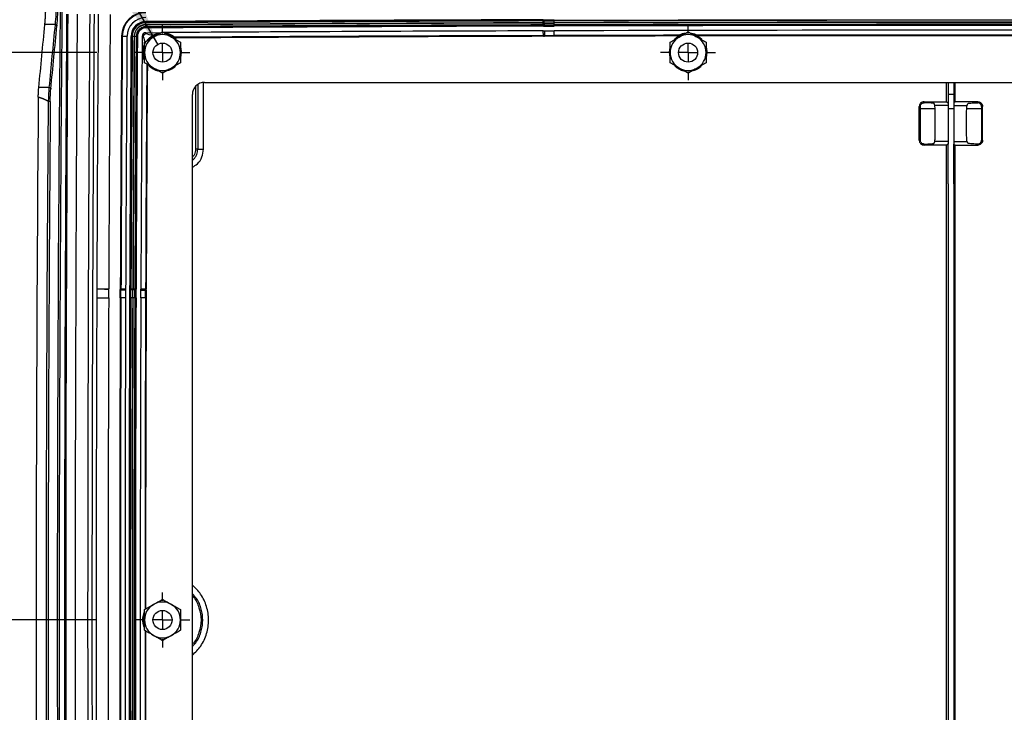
# Model space of a CAD drawing. Header units: inches. Extents: x 2 to 86, y 2 to 66.
# Tile 23 of 36: x 57.4 to 67.7, y 25.7 to 32.9. Entities that reach past the tile are written whole.
import ezdxf

# ---------------------------------------------------------------- set-up
doc = ezdxf.new("R2010")
doc.units = ezdxf.units.IN
doc.header["$LTSCALE"] = 8
doc.header["$MEASUREMENT"] = 0
doc.linetypes.add('CENTERX2', pattern=[0.8, 0.5, -0.1, 0.1, -0.1])
doc.layers.add('CENTER', color=40, linetype='CENTERX2')
doc.layers.add('DIMENSIONS', color=140, linetype='Continuous', lineweight=25)
doc.styles.add('SLDTEXTSTYLE0', font='TXT', dxfattribs={"width": 0.7})
doc.dimstyles.new('SLDDIMSTYLE0', dxfattribs={"dimtxt": 0.679688, "dimasz": 1.04, "dimexe": 0, "dimexo": 0.0625, "dimgap": 0.169922, "dimtad": 0, "dimtih": 1, "dimtoh": 1, "dimrnd": 1e-09, "dimzin": 12, "dimdsep": 46, "dimtxsty": 'SLDTEXTSTYLE0', "dimsah": 1, "dimcen": 0.09, "dimadec": 0, "dimazin": 3, "dimtfac": 1, "dimtofl": 0, "dimtmove": 0, "dimatfit": 3, "dimfxl": 0, "dimfrac": 2, "dimtolj": 1, "dimtzin": 12, "dimarcsym": 0})
doc.dimstyles.new('SLDDIMSTYLE4', dxfattribs={"dimtxt": 0.679688, "dimasz": 1.04, "dimexe": 0, "dimexo": 0.0625, "dimgap": 0.169922, "dimtad": 0, "dimtih": 1, "dimtoh": 1, "dimrnd": 1e-09, "dimzin": 4, "dimdsep": 46, "dimtxsty": 'SLDTEXTSTYLE0', "dimsah": 1, "dimcen": 0.09, "dimadec": 0, "dimazin": 1, "dimtfac": 1, "dimtofl": 0, "dimtmove": 0, "dimatfit": 3, "dimfxl": 0, "dimfrac": 2, "dimtolj": 1, "dimtzin": 12, "dimarcsym": 0})
doc.dimstyles.new('SLDDIMSTYLE5', dxfattribs={"dimtxt": 0.679688, "dimasz": 1.04, "dimexe": 0, "dimexo": 0.0625, "dimgap": 0.169922, "dimtad": 0, "dimtih": 1, "dimtoh": 1, "dimrnd": 1e-09, "dimzin": 12, "dimdsep": 46, "dimtxsty": 'SLDTEXTSTYLE0', "dimsah": 1, "dimcen": 0, "dimadec": 0, "dimazin": 3, "dimtfac": 1, "dimtofl": 0, "dimtmove": 0, "dimatfit": 3, "dimfxl": 0, "dimfrac": 2, "dimtolj": 1, "dimtzin": 12, "dimarcsym": 0})

# ---------------------------------------------------------------- blocks, each defined once
blk = doc.blocks.new('_D_12')
at = {"layer": 'DIMENSIONS'}
for p, q in [((58.19, 26.626), (54.025, 26.626)), ((55.025, 26.626), (55.025, 24.955)), ((53.733, 23.723), (53.504, 23.723)), ((53.504, 23.723), (53.504, 22.643)), ((56.318, 23.723), (56.546, 23.723)), ((56.546, 23.723), (56.546, 22.643)), ((53.504, 22.643), (53.733, 22.643)), ((56.546, 22.643), (56.318, 22.643)), ((55.025, 20.688), (55.025, 22.49)), ((58.19, 20.688), (54.025, 20.688))]:
    blk.add_line(p, q, dxfattribs=at)
for points in [[(55.025, 26.626), (54.865, 25.586), (55.185, 25.586)], [(55.025, 20.688), (55.185, 21.728), (54.865, 21.728)]]:
    blk.add_solid(points, dxfattribs=at)
at = {"layer": 'DIMENSIONS', "char_height": 0.6667, "attachment_point": 1, "style": 'SLDTEXTSTYLE0'}
for s, insert in [('5.94', (54.015, 24.734)), ('150.8', (53.733, 23.502))]:
    blk.add_mtext(s, dxfattribs=dict(at, insert=insert))
blk = doc.blocks.new('_D_13')
at = {"layer": 'DIMENSIONS'}
for p, q in [((58.19, 32.563), (54.025, 32.563)), ((55.025, 32.563), (55.025, 31.109)), ((53.733, 29.876), (53.504, 29.876)), ((53.504, 29.876), (53.504, 28.796)), ((56.318, 29.876), (56.546, 29.876)), ((56.546, 29.876), (56.546, 28.796)), ((53.504, 28.796), (53.733, 28.796)), ((56.546, 28.796), (56.318, 28.796)), ((55.025, 26.626), (55.025, 28.644)), ((58.19, 26.626), (54.025, 26.626))]:
    blk.add_line(p, q, dxfattribs=at)
for points in [[(55.025, 32.563), (54.865, 31.523), (55.185, 31.523)], [(55.025, 26.626), (55.185, 27.666), (54.865, 27.666)]]:
    blk.add_solid(points, dxfattribs=at)
at = {"layer": 'DIMENSIONS', "char_height": 0.6667, "attachment_point": 1, "style": 'SLDTEXTSTYLE0'}
for s, insert in [('5.94', (54.015, 30.888)), ('150.8', (53.733, 29.655))]:
    blk.add_mtext(s, dxfattribs=dict(at, insert=insert))
blk = doc.blocks.new('_D_14')
at = {"layer": 'DIMENSIONS'}
for p, q in [((58.19, 32.563), (51.042, 32.563)), ((52.042, 32.563), (52.042, 28.184)), ((50.749, 26.952), (50.521, 26.952)), ((50.521, 26.952), (50.521, 25.872)), ((53.334, 26.952), (53.563, 26.952)), ((53.563, 26.952), (53.563, 25.872)), ((50.521, 25.872), (50.749, 25.872)), ((53.563, 25.872), (53.334, 25.872)), ((52.042, 20.688), (52.042, 25.719)), ((58.19, 20.688), (51.042, 20.688))]:
    blk.add_line(p, q, dxfattribs=at)
for points in [[(52.042, 32.563), (51.882, 31.523), (52.202, 31.523)], [(52.042, 20.688), (52.202, 21.728), (51.882, 21.728)]]:
    blk.add_solid(points, dxfattribs=at)
at = {"layer": 'DIMENSIONS', "char_height": 0.6667, "attachment_point": 1, "style": 'SLDTEXTSTYLE0'}
for s, insert in [('11.88', (50.749, 27.963)), ('301.6', (50.749, 26.731))]:
    blk.add_mtext(s, dxfattribs=dict(at, insert=insert))
blk = doc.blocks.new('_D_15')
at = {"layer": 'DIMENSIONS'}
for p, q in [((58.877, 33.251), (58.877, 37.054)), ((64.377, 33.251), (64.377, 37.054)), ((58.877, 36.054), (59.481, 36.054)), ((60.402, 36.054), (60.174, 36.054)), ((60.174, 36.054), (60.174, 34.973)), ((62.987, 36.054), (63.215, 36.054)), ((63.215, 36.054), (63.215, 34.973)), ((64.377, 36.054), (63.908, 36.054)), ((60.174, 34.973), (60.402, 34.973)), ((63.215, 34.973), (62.987, 34.973))]:
    blk.add_line(p, q, dxfattribs=at)
for points in [[(58.877, 36.054), (59.917, 35.894), (59.917, 36.214)], [(64.377, 36.054), (63.337, 36.214), (63.337, 35.894)]]:
    blk.add_solid(points, dxfattribs=at)
at = {"layer": 'DIMENSIONS', "char_height": 0.6667, "attachment_point": 1, "style": 'SLDTEXTSTYLE0'}
for s, insert in [('5.50', (60.684, 37.065)), ('139.7', (60.402, 35.833))]:
    blk.add_mtext(s, dxfattribs=dict(at, insert=insert))
blk = doc.blocks.new('_D_16')
at = {"layer": 'DIMENSIONS'}
for p, q in [((64.377, 33.251), (64.377, 37.054)), ((69.877, 33.251), (69.877, 37.054)), ((64.377, 36.054), (64.823, 36.054)), ((65.744, 36.054), (65.515, 36.054)), ((65.515, 36.054), (65.515, 34.973)), ((68.329, 36.054), (68.557, 36.054)), ((68.557, 36.054), (68.557, 34.973)), ((69.877, 36.054), (69.25, 36.054)), ((65.515, 34.973), (65.744, 34.973)), ((68.557, 34.973), (68.329, 34.973))]:
    blk.add_line(p, q, dxfattribs=at)
for points in [[(64.377, 36.054), (65.417, 35.894), (65.417, 36.214)], [(69.877, 36.054), (68.837, 36.214), (68.837, 35.894)]]:
    blk.add_solid(points, dxfattribs=at)
at = {"layer": 'DIMENSIONS', "char_height": 0.6667, "attachment_point": 1, "style": 'SLDTEXTSTYLE0'}
for s, insert in [('5.50', (66.026, 37.065)), ('139.7', (65.744, 35.833))]:
    blk.add_mtext(s, dxfattribs=dict(at, insert=insert))
blk = doc.blocks.new('_D_18')
at = {"layer": 'DIMENSIONS'}
for p, q in [((58.877, 33.251), (58.877, 40.175)), ((75.377, 33.251), (75.377, 40.175)), ((58.877, 39.175), (64.823, 39.175)), ((65.744, 39.175), (65.515, 39.175)), ((65.515, 39.175), (65.515, 38.095)), ((68.329, 39.175), (68.557, 39.175)), ((68.557, 39.175), (68.557, 38.095)), ((75.377, 39.175), (69.25, 39.175)), ((65.515, 38.095), (65.744, 38.095)), ((68.557, 38.095), (68.329, 38.095))]:
    blk.add_line(p, q, dxfattribs=at)
for points in [[(58.877, 39.175), (59.917, 39.015), (59.917, 39.335)], [(75.377, 39.175), (74.337, 39.335), (74.337, 39.015)]]:
    blk.add_solid(points, dxfattribs=at)
at = {"layer": 'DIMENSIONS', "char_height": 0.6667, "attachment_point": 1, "style": 'SLDTEXTSTYLE0'}
for s, insert in [('16.50', (65.744, 40.187)), ('419.1', (65.744, 38.954))]:
    blk.add_mtext(s, dxfattribs=dict(at, insert=insert))
blk = doc.blocks.new('_D_19')
at = {"layer": 'DIMENSIONS'}
for p, q in [((56.862, 36.054), (54.72, 36.054)), ((58.827, 32.65), (56.862, 36.054))]:
    blk.add_line(p, q, dxfattribs=at)
blk.add_solid([(58.827, 32.65), (58.446, 33.631), (58.169, 33.471)], dxfattribs=at)
at = {"layer": 'DIMENSIONS', "char_height": 0.6667, "attachment_point": 1, "style": 'SLDTEXTSTYLE0'}
for s, insert in [('%%c', (51.566, 37.453)), ('0.25', (52.593, 37.453)), ('[6.3]', (51.958, 36.373)), ('(10X)', (51.816, 35.293))]:
    blk.add_mtext(s, dxfattribs=dict(at, insert=insert))
blk = doc.blocks.new('SW_CENTERMARKSYMBOL_9')
at = {"layer": 'CENTER', "color": 0}
for p, q in [((0, 0.2), (0, 0.2875)), ((-0.2, 0), (-0.2875, 0)), ((0, 0), (-0.1, 0)), ((0, 0), (0, 0.1)), ((0, 0), (0, -0.1)), ((0, 0), (0.1, 0)), ((0.2, 0), (0.2875, 0)), ((0, -0.2), (0, -0.2875))]:
    blk.add_line(p, q, dxfattribs=at)
blk = doc.blocks.new('SW_CENTERMARKSYMBOL_10')
at = {"layer": 'CENTER', "color": 0}
for p, q in [((0, 0.2), (0, 0.2875)), ((-0.2, 0), (-0.2875, 0)), ((0, 0), (-0.1, 0)), ((0, 0), (0, 0.1)), ((0, 0), (0, -0.1)), ((0, 0), (0.1, 0)), ((0.2, 0), (0.2875, 0)), ((0, -0.2), (0, -0.2875))]:
    blk.add_line(p, q, dxfattribs=at)
blk = doc.blocks.new('SW_CENTERMARKSYMBOL_11')
at = {"layer": 'CENTER', "color": 0}
for p, q in [((0, 0.2), (0, 0.2875)), ((-0.2, 0), (-0.2875, 0)), ((0, 0), (-0.1, 0)), ((0, 0), (0, 0.1)), ((0, 0), (0, -0.1)), ((0, 0), (0.1, 0)), ((0.2, 0), (0.2875, 0)), ((0, -0.2), (0, -0.2875))]:
    blk.add_line(p, q, dxfattribs=at)

msp = doc.modelspace()

# ---------------------------------------------------------------- linework, layer by layer
for p, q in [((58.703, 32.878), (58.703, 32.888)), ((58.703, 32.878), (58.703, 32.875)), ((58.703, 32.856), (58.703, 32.875)), ((62.862, 32.897), (62.862, 32.907)), ((62.862, 32.897), (62.862, 32.894)), ((62.862, 32.875), (62.862, 32.894)), ((62.862, 32.853), (62.862, 32.872)), ((62.975, 32.897), (62.975, 32.907)), ((62.975, 32.897), (62.975, 32.895)), ((62.975, 32.875), (62.975, 32.895)), ((62.975, 32.853), (62.975, 32.873)), ((57.753, 32.858), (57.646, 32.858)), ((58.703, 32.834), (58.703, 32.853)), ((58.703, 32.831), (58.703, 32.834)), ((58.703, 32.831), (58.703, 32.821)), ((58.704, 32.771), (58.864, 32.772)), ((58.704, 32.76), (58.704, 32.771)), ((62.862, 32.85), (62.862, 32.853)), ((62.862, 32.85), (62.862, 32.84)), ((62.863, 32.74), (62.862, 32.79)), ((62.875, 32.79), (62.874, 32.79)), ((62.875, 32.79), (62.875, 32.79)), ((62.975, 32.85), (62.975, 32.853)), ((62.975, 32.85), (62.975, 32.84)), ((58.456, 32.733), (58.449, 32.733)), ((58.506, 32.733), (58.456, 32.733)), ((58.558, 32.733), (58.548, 32.733)), ((58.558, 32.733), (58.56, 32.733)), ((58.58, 32.733), (58.56, 32.733)), ((58.602, 32.732), (58.582, 32.733)), ((58.605, 32.732), (58.602, 32.732)), ((58.605, 32.732), (58.615, 32.732)), ((58.676, 32.732), (58.664, 32.732)), ((62.863, 32.733), (62.863, 32.74)), ((62.976, 32.734), (62.976, 32.741)), ((59.315, 32.251), (74.94, 32.251)), ((67.082, 32.049), (67.082, 32.251)), ((67.097, 32.251), (67.097, 32.038)), ((67.158, 32.251), (67.158, 32.038)), ((67.173, 32.049), (67.173, 32.251)), ((57.689, 32.199), (57.583, 32.199)), ((59.224, 32.209), (59.224, 31.552)), ((59.246, 32.226), (59.246, 31.554)), ((59.307, 31.554), (59.307, 32.249)), ((59.19, 21.126), (59.19, 32.126)), ((66.847, 32.038), (66.847, 32.049)), ((67.082, 32.049), (67.097, 32.038)), ((67.173, 32.049), (67.158, 32.038)), ((67.408, 32.038), (67.408, 32.049)), ((66.796, 31.647), (66.796, 31.998)), ((66.796, 31.998), (66.807, 31.998)), ((66.807, 31.998), (66.807, 31.647)), ((66.807, 31.978), (66.961, 31.978)), ((66.851, 32.038), (66.847, 32.038)), ((66.958, 32.011), (66.951, 32.029)), ((67.097, 32.011), (66.958, 32.011)), ((67.097, 32.038), (67.097, 32.011)), ((67.097, 32.011), (67.097, 31.633)), ((67.097, 31.978), (67.158, 31.978)), ((67.158, 32.038), (67.158, 32.011)), ((67.158, 32.011), (67.296, 32.011)), ((67.158, 32.011), (67.158, 31.633)), ((67.293, 31.978), (67.448, 31.978)), ((67.296, 32.011), (67.304, 32.029)), ((67.404, 32.038), (67.408, 32.038)), ((67.459, 31.998), (67.448, 31.998)), ((67.448, 31.998), (67.448, 31.647)), ((67.459, 31.647), (67.459, 31.998)), ((66.807, 31.647), (66.796, 31.647)), ((66.951, 31.615), (66.958, 31.633)), ((67.097, 31.633), (66.958, 31.633)), ((67.097, 31.633), (67.097, 31.606)), ((67.158, 31.633), (67.158, 31.606)), ((67.158, 31.633), (67.296, 31.633)), ((67.304, 31.615), (67.296, 31.633)), ((67.448, 31.647), (67.459, 31.647)), ((59.246, 31.554), (59.224, 31.552)), ((66.847, 31.595), (66.847, 31.606)), ((66.847, 31.606), (66.851, 31.606)), ((67.097, 31.606), (67.082, 31.595)), ((67.082, 21.001), (67.082, 31.595)), ((67.097, 31.19), (67.097, 31.606)), ((67.158, 31.19), (67.158, 31.606)), ((67.158, 31.606), (67.173, 31.595)), ((67.173, 21.001), (67.173, 31.595)), ((67.408, 31.606), (67.404, 31.606)), ((67.408, 31.595), (67.408, 31.606)), ((67.097, 31.19), (67.097, 21.001)), ((67.158, 31.19), (67.158, 21.001)), ((58.19, 30.09), (58.315, 30.09)), ((58.19, 30.09), (58.19, 30.09)), ((58.442, 30.089), (58.436, 30.089)), ((58.492, 30.089), (58.442, 30.089)), ((58.544, 30.089), (58.534, 30.089)), ((58.544, 30.089), (58.546, 30.089)), ((58.566, 30.089), (58.546, 30.089)), ((58.588, 30.089), (58.568, 30.089)), ((58.591, 30.089), (58.588, 30.089)), ((58.591, 30.089), (58.601, 30.089)), ((58.7, 30.088), (58.651, 30.089)), ((58.707, 30.088), (58.7, 30.088)), ((58.435, 30.081), (58.435, 30.083)), ((58.435, 30.083), (58.442, 30.083)), ((58.435, 30.079), (58.435, 30.081)), ((58.435, 30.081), (58.442, 30.081)), ((58.442, 30.079), (58.435, 30.079)), ((58.442, 29.998), (58.435, 29.998)), ((58.442, 30.083), (58.442, 30.081)), ((58.442, 30.083), (58.492, 30.081)), ((58.442, 30.079), (58.442, 30.081)), ((58.492, 30.081), (58.492, 30.08)), ((58.492, 30.079), (58.492, 30.08)), ((58.543, 29.997), (58.534, 29.997)), ((58.543, 29.997), (58.546, 29.997)), ((58.566, 29.997), (58.546, 29.997)), ((58.588, 29.997), (58.568, 29.997)), ((58.591, 29.997), (58.588, 29.997)), ((58.591, 29.997), (58.6, 29.997)), ((58.707, 29.997), (58.7, 29.997))]:
    msp.add_line(p, q)
at = {"flags": 128}
for points in [[(62.872, 32.897), (62.872, 32.896), (62.872, 32.895)], [(62.873, 32.85), (62.873, 32.852), (62.873, 32.853)], [(59.006, 32.716), (58.962, 32.745), (58.919, 32.759)], [(62.874, 32.741), (62.874, 32.737), (62.874, 32.734)], [(59.069, 32.61), (59.074, 32.563), (59.067, 32.51)], [(64.569, 32.61), (64.574, 32.563), (64.567, 32.51)], [(58.544, 30.079), (58.545, 30.079), (58.546, 30.079)], [(58.591, 30.079), (58.589, 30.079), (58.588, 30.079)], [(58.65, 30.076), (58.65, 30.077), (58.65, 30.078)], [(58.7, 30.077), (58.704, 30.077), (58.707, 30.077)]]:
    msp.add_lwpolyline(points, dxfattribs=at)
for centre in [(58.877, 32.563), (64.377, 32.563), (58.877, 26.626)]:
    msp.add_circle(centre, 0.1)
for centre, radius, start, end in [((734.219, 26.626), 676.443, 179.450926, 180.549074), ((734.219, 26.626), 676.423, 179.450926, 180.549074), ((58.704, 32.732), 0.255, 90.3475, 179.6179), ((58.704, 32.732), 0.248, 90.3475, 179.6179), ((974.283, 26.626), 916.431, 179.603604, 180.396396), ((974.283, 26.626), 916.419, 179.603604, 180.396396), ((974.283, 26.626), 916.32, 179.603604, 180.396396), ((974.283, 26.626), 916.189, 179.603604, 180.396396), ((974.283, 26.626), 916.144, 179.603604, 180.396396), ((974.283, 26.626), 916.1, 179.603604, 179.78332), ((974.283, 26.626), 915.975, 179.603604, 179.78332), ((58.704, 32.732), 0.198, 90.3475, 179.6179), ((58.704, 32.732), 0.156, 90.3475, 179.6179), ((58.704, 32.732), 0.146, 90.3475, 179.6179), ((58.704, 32.732), 0.144, 90.3475, 179.6179), ((67.127, -1356.034), 1388.947, 90.175952, 90.347522), ((67.127, -1356.034), 1388.938, 90.175952, 90.347522), ((67.127, -1356.034), 1388.935, 90.175952, 90.347522), ((67.127, -1356.034), 1388.915, 90.175952, 90.347522), ((67.127, -1356.034), 1388.913, 90.175952, 90.347522), ((62.861, 33.252), 0.345, 270.1769, 271.816), ((62.861, 33.252), 0.355, 270.1769, 271.7909), ((62.861, 33.252), 0.357, 270.1769, 271.7842), ((62.861, 33.252), 0.377, 270.1769, 271.7374), ((62.861, 33.251), 0.379, 270.176, 271.7338), ((62.86, 71.252), 38.345, 270.0179, 270.1722), ((62.86, 71.252), 38.355, 270.0181, 270.1722), ((62.86, 71.252), 38.357, 270.0182, 270.1722), ((62.86, 71.252), 38.377, 270.0186, 270.1722), ((62.86, 71.26), 38.388, 270.0187, 270.1721), ((67.127, -1356.034), 1388.938, 89.828714, 90.171286), ((67.127, -1356.034), 1388.935, 89.828714, 90.171286), ((67.127, -1356.034), 1388.915, 89.828714, 90.171286), ((67.127, -1356.034), 1388.913, 89.828714, 90.171286), ((58.704, 32.732), 0.124, 90.3475, 179.6179), ((58.704, 32.732), 0.122, 90.3475, 179.6179), ((58.704, 32.732), 0.102, 90.3475, 179.6179), ((58.704, 32.732), 0.0992, 90.3475, 179.6179), ((58.704, 32.732), 0.0894, 90.3475, 179.6179), ((58.704, 32.732), 0.0394, 90.3475, 179.6179), ((67.127, -1356.034), 1388.893, 90.175952, 90.347522), ((67.127, -1356.034), 1388.89, 90.175952, 90.347522), ((67.127, -1356.034), 1388.881, 90.175952, 90.347522), ((67.127, -1356.034), 1388.831, 90.175952, 90.33979), ((62.861, 33.251), 0.398, 270.176, 271.6909), ((62.861, 33.251), 0.401, 270.176, 271.6853), ((62.861, 33.251), 0.411, 270.176, 271.6652), ((62.861, 33.251), 0.461, 270.176, 271.5734), ((62.86, 71.26), 38.408, 270.0191, 270.1721), ((62.86, 71.26), 38.41, 270.0192, 270.1721), ((62.86, 71.26), 38.42, 270.0194, 270.1721), ((62.861, 33.251), 0.461, 271.5734, 271.7416), ((67.127, -1356.034), 1388.893, 89.828714, 90.171286), ((67.127, -1356.034), 1388.89, 89.828714, 90.171286), ((67.127, -1356.034), 1388.881, 89.828714, 90.171286), ((67.127, -1356.034), 1388.831, 89.828714, 90.171286), ((974.283, 26.626), 915.854, 179.617911, 179.78332), ((974.283, 26.626), 915.847, 179.617911, 179.78332), ((974.283, 26.626), 915.798, 179.617911, 179.78332), ((974.283, 26.626), 915.756, 179.617911, 179.78332), ((974.283, 26.626), 915.746, 179.617911, 179.78332), ((974.283, 26.626), 915.743, 179.617911, 179.78332), ((974.283, 26.626), 915.724, 179.617911, 179.78332), ((974.283, 26.626), 915.721, 179.617911, 179.78332), ((974.283, 26.626), 915.702, 179.617911, 179.78332), ((974.283, 26.626), 915.699, 179.617911, 179.78332), ((974.283, 26.626), 915.689, 179.617911, 179.78332), ((974.283, 26.626), 915.639, 179.617911, 179.78332), ((58.877, 32.563), 0.188, 120, 180), ((58.877, 32.563), 0.2, 102.469, 139.0193), ((58.877, 32.563), 0.197, 106.0589, 137.6944), ((58.877, 32.563), 0.188, 60, 120), ((58.877, 32.563), 0.197, 43.5467, 74.7362), ((58.877, 32.563), 0.188, 0, 60), ((67.127, -1356.034), 1388.781, 90.175952, 90.335121), ((67.127, -1356.034), 1388.774, 90.175952, 90.335044), ((62.861, 33.251), 0.511, 270.176, 271.4957), ((62.861, 33.251), 0.517, 270.176, 271.4857), ((67.127, -1356.034), 1388.781, 90.117383, 90.171286), ((67.127, -1356.034), 1388.774, 90.117549, 90.171286), ((64.377, 32.563), 0.188, 120, 180), ((64.377, 32.563), 0.197, 106.0589, 137.6944), ((64.377, 32.563), 0.2, 101.708, 119.7492), ((64.377, 32.563), 0.188, 60, 120), ((64.377, 32.563), 0.2, 60.4777, 77.8702), ((64.377, 32.563), 0.197, 43.5467, 74.7362), ((64.377, 32.563), 0.188, 0, 60), ((67.127, -1356.034), 1388.781, 89.890444, 90.109556), ((67.127, -1356.034), 1388.774, 89.890611, 90.109389), ((58.877, 32.563), 0.2, 161.2098, 197.0754), ((58.877, 32.563), 0.197, 164.4921, 193.6892), ((58.877, 32.563), 0.188, 180, 240), ((58.877, 32.563), 0.188, 300, 0), ((64.377, 32.563), 0.197, 164.4921, 193.6892), ((64.377, 32.563), 0.188, 180, 240), ((64.377, 32.563), 0.188, 300, 0), ((974.283, 26.626), 915.589, 179.635962, 179.78332), ((974.283, 26.626), 915.583, 179.636103, 179.78332), ((58.877, 32.563), 0.197, 224.7479, 255.85), ((58.877, 32.563), 0.188, 240, 300), ((58.877, 32.563), 0.197, 286.393, 314.2694), ((64.377, 32.563), 0.197, 224.7479, 255.85), ((64.377, 32.563), 0.188, 240, 300), ((64.377, 32.563), 0.197, 286.393, 314.2694), ((734.219, 26.626), 676.664, 179.536876, 180.463124), ((734.219, 26.626), 676.56, 179.540491, 180.459509), ((734.219, 26.626), 676.538, 179.540644, 180.459356), ((58.19, 30.09), 0.000343, 299.977, 359.7833), ((58.19, 30.09), 0.125, 356.9922, 359.7833), ((58.19, 30.09), 0.246, 358.2539, 359.7832), ((58.19, 30.09), 0.253, 358.2539, 359.7832), ((58.19, 30.09), 0.302, 358.2539, 359.7832), ((58.189, 30.09), 0.345, 358.1797, 359.7824), ((58.189, 30.09), 0.355, 358.2048, 359.7824), ((58.189, 30.09), 0.357, 358.2114, 359.7824), ((58.189, 30.09), 0.377, 358.258, 359.7824), ((58.19, 30.09), 0.379, 358.2616, 359.7833), ((58.19, 30.09), 0.398, 358.3044, 359.7833), ((58.19, 30.09), 0.401, 358.31, 359.7833), ((58.19, 30.09), 0.411, 358.3301, 359.7833), ((58.19, 30.09), 0.461, 358.4216, 359.7832), ((58.19, 30.09), 0.511, 358.499, 359.7832), ((58.19, 30.09), 0.517, 358.5089, 359.7832), ((974.283, 26.626), 916.1, 179.789066, 180.210934), ((974.283, 26.626), 915.975, 179.789066, 180.210934), ((974.283, 26.626), 915.854, 179.789066, 180.210934), ((974.283, 26.626), 915.847, 179.789066, 180.210934), ((974.283, 26.626), 915.798, 179.789066, 180.210934), ((974.283, 26.626), 915.756, 179.789066, 180.210934), ((33.111, 30.091), 25.423, 359.788, 359.9733), ((974.283, 26.626), 915.746, 179.789066, 180.210934), ((974.283, 26.626), 915.743, 179.789066, 180.210934), ((33.111, 30.091), 25.433, 359.788, 359.973), ((33.111, 30.091), 25.436, 359.788, 359.9729), ((974.283, 26.626), 915.724, 179.789066, 180.210934), ((974.283, 26.626), 915.721, 179.789066, 180.210934), ((33.111, 30.091), 25.455, 359.788, 359.9722), ((33.104, 30.091), 25.464, 359.7881, 359.9721), ((974.283, 26.626), 915.702, 179.789066, 180.210934), ((974.283, 26.626), 915.699, 179.789066, 180.210934), ((33.104, 30.091), 25.484, 359.7881, 359.9714), ((33.104, 30.091), 25.486, 359.7881, 359.9713), ((974.283, 26.626), 915.689, 179.789066, 180.210934), ((33.104, 30.091), 25.496, 359.7881, 359.971), ((974.283, 26.626), 915.639, 179.789066, 180.210934), ((974.283, 26.626), 915.589, 179.789066, 179.99308), ((974.283, 26.626), 915.583, 179.789066, 179.992829), ((58.877, 26.626), 0.188, 60, 120), ((58.877, 26.626), 0.188, 120, 180), ((58.877, 26.626), 0.188, 0, 60), ((58.877, 26.626), 0.2, 163.0652, 199.9721), ((58.877, 26.626), 0.188, 180, 240), ((58.877, 26.626), 0.188, 300, 0), ((974.283, 26.626), 915.589, 180.00692, 180.210934), ((974.283, 26.626), 915.583, 180.007171, 180.210934), ((58.877, 26.626), 0.187, 240, 300)]:
    msp.add_arc(centre, radius, start, end)
for points, knots in [([(57.646, 32.858), (57.646, 32.861), (57.647, 32.867), (57.648, 32.876), (57.649, 32.886), (57.649, 32.896), (57.65, 32.906), (57.651, 32.916), (57.652, 32.927), (57.652, 32.938), (57.653, 32.949), (57.654, 32.96), (57.654, 32.975), (57.655, 32.993), (57.656, 33.016), (57.657, 33.038), (57.657, 33.061), (57.658, 33.085), (57.658, 33.1), (57.658, 33.108)], [0, 0, 0, 0, 0.045442, 0.090703, 0.135829, 0.18087, 0.225874, 0.270889, 0.315964, 0.361147, 0.406486, 0.45203, 0.497823, 0.581372, 0.664565, 0.747714, 0.831131, 0.915125, 1, 1, 1, 1]), ([(62.872, 32.897), (62.872, 32.898), (62.872, 32.899), (62.872, 32.902), (62.872, 32.905), (62.872, 32.907)], [0, 0, 0, 0, 0.5, 0.5, 1, 1, 1, 1]), ([(62.872, 32.875), (62.872, 32.88), (62.872, 32.884), (62.872, 32.891), (62.872, 32.894), (62.872, 32.895)], [0, 0, 0, 0, 0.5, 0.5, 1, 1, 1, 1]), ([(62.873, 32.853), (62.873, 32.854), (62.873, 32.856), (62.873, 32.863), (62.873, 32.868), (62.872, 32.873)], [0, 0, 0, 0, 0.5, 0.5, 1, 1, 1, 1]), ([(58.772, 32.741), (58.782, 32.746), (58.803, 32.757), (58.831, 32.767), (58.849, 32.767), (58.854, 32.766)], [0, 0, 0, 0, 0.386452, 0.838737, 1, 1, 1, 1]), ([(58.784, 32.726), (58.799, 32.735), (58.813, 32.743), (58.844, 32.761), (58.86, 32.77), (58.877, 32.78)], [0, 0, 0, 0, 0.5, 0.5, 1, 1, 1, 1]), ([(58.877, 32.78), (58.895, 32.77), (58.911, 32.761), (58.941, 32.743), (58.956, 32.735), (58.971, 32.726)], [0, 0, 0, 0, 0.5, 0.5, 1, 1, 1, 1]), ([(58.902, 32.766), (58.908, 32.766), (58.926, 32.767), (58.954, 32.756), (58.978, 32.744), (58.991, 32.735), (58.998, 32.729), (59.003, 32.725), (59.004, 32.724), (59.005, 32.723)], [0, 0, 0, 0, 0.135264, 0.413882, 0.646767, 0.743649, 0.831815, 0.917984, 1, 1, 1, 1]), ([(62.873, 32.84), (62.873, 32.843), (62.873, 32.845), (62.873, 32.849), (62.873, 32.85), (62.873, 32.85)], [0, 0, 0, 0, 0.5, 0.5, 1, 1, 1, 1]), ([(62.874, 32.79), (62.874, 32.778), (62.874, 32.766), (62.874, 32.747), (62.874, 32.742), (62.874, 32.741)], [0, 0, 0, 0, 0.5, 0.5, 1, 1, 1, 1]), ([(62.976, 32.741), (62.976, 32.742), (62.976, 32.748), (62.976, 32.766), (62.976, 32.778), (62.975, 32.791)], [0, 0, 0, 0, 0.5, 0.5, 1, 1, 1, 1]), ([(64.282, 32.744), (64.282, 32.744), (64.283, 32.745), (64.285, 32.746), (64.29, 32.749), (64.3, 32.754), (64.317, 32.761), (64.337, 32.767), (64.352, 32.768), (64.356, 32.768)], [0, 0, 0, 0, 0.052681, 0.1065, 0.223519, 0.356033, 0.507368, 0.866194, 1, 1, 1, 1]), ([(64.284, 32.726), (64.299, 32.735), (64.313, 32.743), (64.344, 32.761), (64.36, 32.77), (64.377, 32.78)], [0, 0, 0, 0, 0.5, 0.5, 1, 1, 1, 1]), ([(64.377, 32.78), (64.395, 32.77), (64.411, 32.761), (64.441, 32.743), (64.456, 32.735), (64.471, 32.726)], [0, 0, 0, 0, 0.5, 0.5, 1, 1, 1, 1]), ([(64.398, 32.768), (64.404, 32.767), (64.419, 32.766), (64.438, 32.76), (64.455, 32.754), (64.464, 32.75), (64.469, 32.747), (64.471, 32.745), (64.472, 32.745), (64.472, 32.744)], [0, 0, 0, 0, 0.164407, 0.504734, 0.647143, 0.77284, 0.891801, 0.946479, 1, 1, 1, 1]), ([(58.704, 32.76), (58.703, 32.76), (58.7, 32.759), (58.697, 32.757), (58.692, 32.755), (58.686, 32.75), (58.681, 32.743), (58.677, 32.737), (58.676, 32.734), (58.676, 32.732)], [0, 0, 0, 0, 0.084112, 0.167284, 0.250408, 0.500178, 0.749914, 0.874339, 1, 1, 1, 1]), ([(58.69, 32.672), (58.707, 32.682), (58.723, 32.691), (58.754, 32.709), (58.769, 32.717), (58.784, 32.726)], [0, 0, 0, 0, 0.5, 0.5, 1, 1, 1, 1]), ([(58.69, 32.563), (58.69, 32.581), (58.69, 32.598), (58.69, 32.633), (58.69, 32.652), (58.69, 32.672)], [0, 0, 0, 0, 0.5, 0.5, 1, 1, 1, 1]), ([(58.713, 32.685), (58.716, 32.69), (58.725, 32.702), (58.746, 32.722), (58.763, 32.734), (58.772, 32.741)], [0, 0, 0, 0, 0.210585, 0.558834, 1, 1, 1, 1]), ([(58.971, 32.726), (58.986, 32.717), (59.001, 32.709), (59.032, 32.691), (59.048, 32.682), (59.065, 32.672)], [0, 0, 0, 0, 0.5, 0.5, 1, 1, 1, 1]), ([(59.065, 32.672), (59.065, 32.652), (59.065, 32.633), (59.065, 32.598), (59.065, 32.581), (59.065, 32.563)], [0, 0, 0, 0, 0.5, 0.5, 1, 1, 1, 1]), ([(64.19, 32.672), (64.207, 32.682), (64.223, 32.691), (64.254, 32.709), (64.269, 32.717), (64.284, 32.726)], [0, 0, 0, 0, 0.5, 0.5, 1, 1, 1, 1]), ([(64.19, 32.563), (64.19, 32.581), (64.19, 32.598), (64.19, 32.633), (64.19, 32.652), (64.19, 32.672)], [0, 0, 0, 0, 0.5, 0.5, 1, 1, 1, 1]), ([(64.471, 32.726), (64.486, 32.717), (64.501, 32.709), (64.532, 32.691), (64.548, 32.682), (64.565, 32.672)], [0, 0, 0, 0, 0.5, 0.5, 1, 1, 1, 1]), ([(64.565, 32.672), (64.565, 32.652), (64.565, 32.633), (64.565, 32.598), (64.565, 32.581), (64.565, 32.563)], [0, 0, 0, 0, 0.5, 0.5, 1, 1, 1, 1]), ([(58.69, 32.479), (58.688, 32.482), (58.682, 32.495), (58.67, 32.536), (58.669, 32.586), (58.682, 32.633), (58.691, 32.652), (58.696, 32.661)], [0, 0, 0, 0, 0.062111, 0.244813, 0.65021, 0.840087, 1, 1, 1, 1]), ([(58.69, 32.455), (58.69, 32.475), (58.69, 32.494), (58.69, 32.529), (58.69, 32.546), (58.69, 32.563)], [0, 0, 0, 0, 0.5, 0.5, 1, 1, 1, 1]), ([(59.065, 32.563), (59.065, 32.546), (59.065, 32.529), (59.065, 32.494), (59.065, 32.475), (59.065, 32.455)], [0, 0, 0, 0, 0.5, 0.5, 1, 1, 1, 1]), ([(64.19, 32.455), (64.19, 32.475), (64.19, 32.494), (64.19, 32.529), (64.19, 32.546), (64.19, 32.563)], [0, 0, 0, 0, 0.5, 0.5, 1, 1, 1, 1]), ([(64.565, 32.563), (64.565, 32.546), (64.565, 32.529), (64.565, 32.494), (64.565, 32.475), (64.565, 32.455)], [0, 0, 0, 0, 0.5, 0.5, 1, 1, 1, 1]), ([(58.784, 32.401), (58.769, 32.41), (58.754, 32.418), (58.723, 32.436), (58.707, 32.445), (58.69, 32.455)], [0, 0, 0, 0, 0.5, 0.5, 1, 1, 1, 1]), ([(58.877, 32.347), (58.86, 32.357), (58.844, 32.366), (58.813, 32.384), (58.799, 32.392), (58.784, 32.401)], [0, 0, 0, 0, 0.5, 0.5, 1, 1, 1, 1]), ([(58.971, 32.401), (58.956, 32.392), (58.941, 32.384), (58.911, 32.366), (58.895, 32.357), (58.877, 32.347)], [0, 0, 0, 0, 0.5, 0.5, 1, 1, 1, 1]), ([(59.065, 32.455), (59.048, 32.445), (59.032, 32.436), (59.001, 32.418), (58.986, 32.41), (58.971, 32.401)], [0, 0, 0, 0, 0.5, 0.5, 1, 1, 1, 1]), ([(64.284, 32.401), (64.269, 32.41), (64.254, 32.418), (64.223, 32.436), (64.207, 32.445), (64.19, 32.455)], [0, 0, 0, 0, 0.5, 0.5, 1, 1, 1, 1]), ([(64.377, 32.347), (64.36, 32.357), (64.344, 32.366), (64.313, 32.384), (64.299, 32.392), (64.284, 32.401)], [0, 0, 0, 0, 0.5, 0.5, 1, 1, 1, 1]), ([(64.471, 32.401), (64.456, 32.392), (64.441, 32.384), (64.411, 32.366), (64.395, 32.357), (64.377, 32.347)], [0, 0, 0, 0, 0.5, 0.5, 1, 1, 1, 1]), ([(64.565, 32.455), (64.548, 32.445), (64.532, 32.436), (64.501, 32.418), (64.486, 32.41), (64.471, 32.401)], [0, 0, 0, 0, 0.5, 0.5, 1, 1, 1, 1]), ([(59.315, 32.251), (59.3, 32.251), (59.284, 32.248), (59.254, 32.236), (59.239, 32.227), (59.214, 32.202), (59.205, 32.187), (59.193, 32.156), (59.19, 32.141), (59.19, 32.126)], [0, 0, 0, 0, 0.25, 0.25, 0.5, 0.5, 0.75, 0.75, 1, 1, 1, 1]), ([(57.577, 32.095), (57.577, 32.099), (57.577, 32.105), (57.577, 32.115), (57.578, 32.124), (57.578, 32.134), (57.579, 32.143), (57.579, 32.155), (57.58, 32.169), (57.581, 32.185), (57.582, 32.194), (57.583, 32.199)], [0, 0, 0, 0, 0.08439, 0.168608, 0.252803, 0.33712, 0.421707, 0.506709, 0.672578, 0.836655, 1, 1, 1, 1]), ([(57.681, 32.052), (57.679, 32.053), (57.675, 32.056), (57.669, 32.059), (57.663, 32.063), (57.656, 32.067), (57.648, 32.07), (57.64, 32.074), (57.631, 32.078), (57.621, 32.081), (57.611, 32.085), (57.6, 32.088), (57.588, 32.092), (57.581, 32.094), (57.577, 32.095)], [0, 0, 0, 0, 0.056826, 0.118146, 0.184105, 0.254816, 0.330373, 0.410852, 0.496316, 0.586818, 0.682402, 0.783107, 0.888964, 1, 1, 1, 1]), ([(57.702, 32.05), (57.702, 32.05), (57.702, 32.05), (57.701, 32.05), (57.7, 32.05), (57.699, 32.05), (57.697, 32.051), (57.696, 32.051), (57.694, 32.051), (57.692, 32.051), (57.69, 32.051), (57.688, 32.051), (57.686, 32.051), (57.684, 32.051), (57.683, 32.051), (57.682, 32.051)], [0, 0, 0, 0, 0.094898, 0.186798, 0.2757, 0.361605, 0.444514, 0.524426, 0.601343, 0.675265, 0.746193, 0.81413, 0.879075, 0.941031, 1, 1, 1, 1]), ([(66.847, 32.049), (66.84, 32.049), (66.834, 32.048), (66.821, 32.042), (66.815, 32.039), (66.806, 32.029), (66.802, 32.023), (66.797, 32.011), (66.796, 32.004), (66.796, 31.998)], [0, 0, 0, 0, 0.25, 0.25, 0.5, 0.5, 0.75, 0.75, 1, 1, 1, 1]), ([(67.158, 32.124), (67.148, 32.124), (67.127, 32.124), (67.107, 32.124), (67.097, 32.124)], [0, 0, 0, 0, 0.500046, 1, 1, 1, 1]), ([(67.408, 32.049), (67.409, 32.049), (67.412, 32.049), (67.416, 32.048), (67.42, 32.048), (67.424, 32.046), (67.429, 32.044), (67.436, 32.041), (67.444, 32.034), (67.451, 32.026), (67.455, 32.018), (67.457, 32.011), (67.459, 32.004), (67.459, 32), (67.459, 31.998)], [0, 0, 0, 0, 0.050182, 0.099981, 0.149708, 0.199674, 0.250186, 0.374687, 0.500049, 0.624669, 0.74991, 0.833394, 0.916271, 1, 1, 1, 1]), ([(66.807, 31.998), (66.807, 32.003), (66.808, 32.008), (66.812, 32.018), (66.815, 32.022), (66.822, 32.03), (66.827, 32.033), (66.836, 32.037), (66.842, 32.038), (66.847, 32.038)], [0, 0, 0, 0, 0.25, 0.25, 0.5, 0.5, 0.75, 0.75, 1, 1, 1, 1]), ([(66.951, 32.029), (66.951, 32.031), (66.948, 32.032), (66.938, 32.034), (66.93, 32.035), (66.911, 32.036), (66.899, 32.037), (66.875, 32.038), (66.863, 32.038), (66.851, 32.038)], [0, 0, 0, 0, 0.25, 0.25, 0.5, 0.5, 0.75, 0.75, 1, 1, 1, 1]), ([(66.958, 31.633), (66.959, 31.634), (66.959, 31.638), (66.961, 31.652), (66.961, 31.663), (66.962, 31.686), (66.963, 31.695), (66.963, 31.716), (66.964, 31.727), (66.964, 31.752), (66.964, 31.765), (66.964, 31.793), (66.964, 31.808), (66.964, 31.837), (66.964, 31.851), (66.964, 31.879), (66.964, 31.892), (66.964, 31.917), (66.963, 31.929), (66.963, 31.949), (66.962, 31.958), (66.961, 31.982), (66.961, 31.992), (66.959, 32.007), (66.959, 32.01), (66.958, 32.011)], [0, 0, 0, 0, 0.125, 0.125, 0.25, 0.25, 0.3125, 0.3125, 0.375, 0.375, 0.4375, 0.4375, 0.5, 0.5, 0.5625, 0.5625, 0.625, 0.625, 0.6875, 0.6875, 0.75, 0.75, 0.875, 0.875, 1, 1, 1, 1]), ([(67.296, 31.633), (67.296, 31.634), (67.295, 31.638), (67.294, 31.652), (67.293, 31.663), (67.292, 31.686), (67.292, 31.695), (67.292, 31.716), (67.291, 31.727), (67.291, 31.752), (67.291, 31.765), (67.29, 31.793), (67.29, 31.808), (67.29, 31.837), (67.29, 31.851), (67.291, 31.879), (67.291, 31.892), (67.291, 31.917), (67.292, 31.929), (67.292, 31.949), (67.292, 31.958), (67.293, 31.982), (67.294, 31.992), (67.295, 32.007), (67.296, 32.01), (67.296, 32.011)], [0, 0, 0, 0, 0.125, 0.125, 0.25, 0.25, 0.3125, 0.3125, 0.375, 0.375, 0.4375, 0.4375, 0.5, 0.5, 0.5625, 0.5625, 0.625, 0.625, 0.6875, 0.6875, 0.75, 0.75, 0.875, 0.875, 1, 1, 1, 1]), ([(67.304, 32.029), (67.304, 32.031), (67.307, 32.032), (67.317, 32.034), (67.324, 32.035), (67.344, 32.036), (67.355, 32.037), (67.38, 32.038), (67.392, 32.038), (67.404, 32.038)], [0, 0, 0, 0, 0.25, 0.25, 0.5, 0.5, 0.75, 0.75, 1, 1, 1, 1]), ([(67.448, 31.998), (67.448, 31.999), (67.448, 32.002), (67.447, 32.005), (67.446, 32.009), (67.445, 32.014), (67.442, 32.02), (67.437, 32.026), (67.43, 32.031), (67.423, 32.035), (67.416, 32.038), (67.41, 32.038), (67.408, 32.038)], [0, 0, 0, 0, 0.062729, 0.124936, 0.187231, 0.250218, 0.374785, 0.500141, 0.624549, 0.750061, 0.874703, 1, 1, 1, 1]), ([(66.796, 31.647), (66.796, 31.64), (66.797, 31.633), (66.802, 31.621), (66.806, 31.615), (66.815, 31.606), (66.821, 31.602), (66.834, 31.597), (66.84, 31.595), (66.847, 31.595)], [0, 0, 0, 0, 0.25, 0.25, 0.5, 0.5, 0.75, 0.75, 1, 1, 1, 1]), ([(66.847, 31.606), (66.842, 31.606), (66.836, 31.607), (66.827, 31.611), (66.822, 31.614), (66.815, 31.622), (66.812, 31.626), (66.808, 31.636), (66.807, 31.641), (66.807, 31.647)], [0, 0, 0, 0, 0.25, 0.25, 0.5, 0.5, 0.75, 0.75, 1, 1, 1, 1]), ([(67.459, 31.647), (67.459, 31.645), (67.459, 31.643), (67.458, 31.639), (67.458, 31.635), (67.457, 31.631), (67.455, 31.625), (67.451, 31.618), (67.444, 31.61), (67.436, 31.604), (67.429, 31.6), (67.421, 31.597), (67.415, 31.596), (67.41, 31.595), (67.408, 31.595)], [0, 0, 0, 0, 0.05026, 0.100098, 0.149825, 0.199752, 0.25019, 0.374807, 0.500048, 0.624543, 0.749904, 0.833284, 0.916162, 1, 1, 1, 1]), ([(67.408, 31.606), (67.409, 31.606), (67.412, 31.606), (67.416, 31.607), (67.42, 31.608), (67.424, 31.61), (67.43, 31.613), (67.436, 31.618), (67.442, 31.624), (67.445, 31.631), (67.448, 31.639), (67.448, 31.644), (67.448, 31.647)], [0, 0, 0, 0, 0.062609, 0.124776, 0.18711, 0.250213, 0.374627, 0.500141, 0.624711, 0.750069, 0.874862, 1, 1, 1, 1]), ([(59.19, 31.437), (59.194, 31.44), (59.206, 31.448), (59.221, 31.469), (59.241, 31.505), (59.244, 31.535), (59.246, 31.554)], [0, 0, 0, 0, 0.0974837, 0.3351791, 0.5651661, 1, 1, 1, 1]), ([(59.19, 31.365), (59.208, 31.375), (59.251, 31.4), (59.296, 31.469), (59.303, 31.526), (59.307, 31.554)], [0, 0, 0, 0, 0.267495, 0.633719, 1, 1, 1, 1]), ([(59.224, 31.552), (59.222, 31.533), (59.219, 31.501), (59.198, 31.478), (59.19, 31.469)], [0, 0, 0, 0, 0.598637, 1, 1, 1, 1]), ([(59.246, 31.554), (59.246, 31.554), (59.248, 31.554), (59.255, 31.554), (59.259, 31.554), (59.27, 31.554), (59.277, 31.554), (59.291, 31.554), (59.299, 31.554), (59.307, 31.554)], [0, 0, 0, 0, 0.25, 0.25, 0.5, 0.5, 0.75, 0.75, 1, 1, 1, 1]), ([(66.851, 31.606), (66.863, 31.606), (66.875, 31.607), (66.899, 31.607), (66.911, 31.608), (66.93, 31.61), (66.938, 31.611), (66.948, 31.613), (66.951, 31.614), (66.951, 31.615)], [0, 0, 0, 0, 0.25, 0.25, 0.5, 0.5, 0.75, 0.75, 1, 1, 1, 1]), ([(67.404, 31.606), (67.392, 31.606), (67.38, 31.607), (67.355, 31.607), (67.344, 31.608), (67.324, 31.61), (67.317, 31.611), (67.307, 31.613), (67.304, 31.614), (67.304, 31.615)], [0, 0, 0, 0, 0.25, 0.25, 0.5, 0.5, 0.75, 0.75, 1, 1, 1, 1]), ([(58.315, 30.084), (58.283, 30.085), (58.252, 30.086), (58.206, 30.088), (58.192, 30.089), (58.19, 30.09)], [0, 0, 0, 0, 0.5, 0.5, 1, 1, 1, 1]), ([(58.19, 29.999), (58.192, 29.999), (58.206, 29.998), (58.24, 29.998), (58.254, 29.998), (58.283, 29.998), (58.299, 29.998), (58.315, 29.998)], [0, 0, 0, 0, 0.5, 0.5, 0.75, 0.75, 1, 1, 1, 1]), ([(58.442, 30.081), (58.443, 30.081), (58.444, 30.081), (58.45, 30.081), (58.454, 30.081), (58.463, 30.081), (58.469, 30.08), (58.48, 30.08), (58.486, 30.08), (58.492, 30.08)], [0, 0, 0, 0, 0.25, 0.25, 0.5, 0.5, 0.75, 0.75, 1, 1, 1, 1]), ([(58.492, 30.079), (58.48, 30.079), (58.467, 30.079), (58.449, 30.079), (58.443, 30.079), (58.442, 30.079)], [0, 0, 0, 0, 0.5, 0.5, 1, 1, 1, 1]), ([(58.492, 29.997), (58.48, 29.997), (58.467, 29.998), (58.449, 29.998), (58.443, 29.998), (58.442, 29.998)], [0, 0, 0, 0, 0.5, 0.5, 1, 1, 1, 1]), ([(58.544, 30.079), (58.543, 30.079), (58.542, 30.079), (58.538, 30.079), (58.536, 30.079), (58.534, 30.079)], [0, 0, 0, 0, 0.5, 0.5, 1, 1, 1, 1]), ([(58.566, 30.079), (58.561, 30.079), (58.557, 30.079), (58.55, 30.079), (58.547, 30.079), (58.546, 30.079)], [0, 0, 0, 0, 0.5, 0.5, 1, 1, 1, 1]), ([(58.588, 30.079), (58.587, 30.079), (58.585, 30.079), (58.578, 30.079), (58.573, 30.079), (58.568, 30.079)], [0, 0, 0, 0, 0.5, 0.5, 1, 1, 1, 1]), ([(58.601, 30.078), (58.598, 30.078), (58.596, 30.079), (58.592, 30.079), (58.591, 30.079), (58.591, 30.079)], [0, 0, 0, 0, 0.5, 0.5, 1, 1, 1, 1]), ([(58.65, 30.078), (58.663, 30.077), (58.675, 30.077), (58.693, 30.077), (58.699, 30.077), (58.7, 30.077)], [0, 0, 0, 0, 0.5, 0.5, 1, 1, 1, 1]), ([(58.7, 29.997), (58.699, 29.997), (58.693, 29.997), (58.675, 29.997), (58.663, 29.997), (58.65, 29.997)], [0, 0, 0, 0, 0.5, 0.5, 1, 1, 1, 1]), ([(59.19, 26.258), (59.221, 26.288), (59.286, 26.352), (59.345, 26.481), (59.366, 26.625), (59.344, 26.768), (59.286, 26.897), (59.221, 26.961), (59.19, 26.991)], [0, 0, 0, 0, 0.154871, 0.32757, 0.500129, 0.672801, 0.845222, 1, 1, 1, 1]), ([(59.19, 26.349), (59.206, 26.366), (59.249, 26.412), (59.287, 26.509), (59.304, 26.625), (59.287, 26.742), (59.249, 26.838), (59.205, 26.884), (59.19, 26.9)], [0, 0, 0, 0, 0.112765, 0.312059, 0.499884, 0.689244, 0.889082, 1, 1, 1, 1]), ([(58.784, 26.788), (58.799, 26.797), (58.813, 26.806), (58.844, 26.823), (58.86, 26.832), (58.877, 26.842)], [0, 0, 0, 0, 0.5, 0.5, 1, 1, 1, 1]), ([(58.877, 26.842), (58.895, 26.832), (58.911, 26.823), (58.941, 26.806), (58.956, 26.797), (58.971, 26.788)], [0, 0, 0, 0, 0.5, 0.5, 1, 1, 1, 1]), ([(59.19, 26.875), (59.193, 26.872), (59.227, 26.839), (59.264, 26.753), (59.289, 26.625), (59.264, 26.496), (59.227, 26.41), (59.193, 26.378), (59.19, 26.375)], [0, 0, 0, 0, 0.0267011, 0.2570952, 0.5, 0.7429048, 0.9732989, 1, 1, 1, 1]), ([(58.694, 26.536), (58.694, 26.537), (58.694, 26.537), (58.693, 26.537), (58.692, 26.539), (58.691, 26.54), (58.69, 26.542), (58.689, 26.544), (58.688, 26.546), (58.687, 26.549), (58.686, 26.552), (58.684, 26.556), (58.683, 26.56), (58.68, 26.567), (58.677, 26.578), (58.674, 26.593), (58.672, 26.609), (58.671, 26.62), (58.671, 26.626), (58.671, 26.627), (58.671, 26.627), (58.671, 26.629), (58.671, 26.631), (58.671, 26.636), (58.672, 26.643), (58.673, 26.651), (58.674, 26.662), (58.677, 26.674), (58.681, 26.686), (58.684, 26.696), (58.687, 26.703), (58.689, 26.708), (58.691, 26.712), (58.693, 26.715), (58.694, 26.715), (58.694, 26.715)], [0, 0, 0, 0, 0.0144759, 0.028875, 0.043387, 0.0581976, 0.0734814, 0.0893976, 0.1060871, 0.1236725, 0.1422584, 0.1619337, 0.1827732, 0.2048399, 0.2733824, 0.3447385, 0.4199939, 0.5000772, 0.5014314, 0.5027202, 0.50529, 0.5104032, 0.5205659, 0.5406455, 0.5798622, 0.6178922, 0.6549039, 0.72616, 0.7948009, 0.8378202, 0.876167, 0.910502, 0.9417413, 0.9710923, 1, 1, 1, 1]), ([(58.69, 26.734), (58.707, 26.744), (58.723, 26.753), (58.754, 26.771), (58.769, 26.78), (58.784, 26.788)], [0, 0, 0, 0, 0.5, 0.5, 1, 1, 1, 1]), ([(58.69, 26.626), (58.69, 26.643), (58.69, 26.66), (58.69, 26.696), (58.69, 26.714), (58.69, 26.734)], [0, 0, 0, 0, 0.5, 0.5, 1, 1, 1, 1]), ([(58.971, 26.788), (58.986, 26.78), (59.001, 26.771), (59.032, 26.753), (59.048, 26.744), (59.065, 26.734)], [0, 0, 0, 0, 0.5, 0.5, 1, 1, 1, 1]), ([(59.065, 26.734), (59.065, 26.714), (59.065, 26.696), (59.065, 26.66), (59.065, 26.643), (59.065, 26.626)], [0, 0, 0, 0, 0.5, 0.5, 1, 1, 1, 1]), ([(58.69, 26.518), (58.69, 26.538), (58.69, 26.556), (58.69, 26.591), (58.69, 26.609), (58.69, 26.626)], [0, 0, 0, 0, 0.5, 0.5, 1, 1, 1, 1]), ([(59.065, 26.626), (59.065, 26.609), (59.065, 26.591), (59.065, 26.556), (59.065, 26.538), (59.065, 26.518)], [0, 0, 0, 0, 0.5, 0.5, 1, 1, 1, 1]), ([(58.784, 26.464), (58.769, 26.472), (58.754, 26.481), (58.723, 26.498), (58.707, 26.508), (58.69, 26.518)], [0, 0, 0, 0, 0.5, 0.5, 1, 1, 1, 1]), ([(59.065, 26.518), (59.048, 26.508), (59.032, 26.498), (59.001, 26.481), (58.986, 26.472), (58.971, 26.464)], [0, 0, 0, 0, 0.5, 0.5, 1, 1, 1, 1]), ([(58.877, 26.409), (58.86, 26.419), (58.844, 26.429), (58.813, 26.446), (58.799, 26.455), (58.784, 26.464)], [0, 0, 0, 0, 0.5, 0.5, 1, 1, 1, 1]), ([(58.971, 26.464), (58.956, 26.455), (58.941, 26.446), (58.911, 26.429), (58.895, 26.419), (58.877, 26.409)], [0, 0, 0, 0, 0.5, 0.5, 1, 1, 1, 1])]:
    msp.add_open_spline(points, degree=3, knots=knots)
for points in [[(57.766, 33.108), (57.764, 33.015), (57.759, 32.924), (57.753, 32.858)], [(57.773, 32.843), (57.779, 32.913), (57.784, 33.009), (57.786, 33.107)], [(57.583, 32.199), (57.604, 32.419), (57.625, 32.638), (57.646, 32.858)], [(57.753, 32.858), (57.731, 32.638), (57.71, 32.419), (57.689, 32.199)], [(57.709, 32.185), (57.73, 32.404), (57.751, 32.624), (57.773, 32.843)], [(57.753, 32.858), (57.758, 32.857), (57.768, 32.854), (57.772, 32.847), (57.773, 32.843)], [(62.875, 32.79), (62.908, 32.79), (62.942, 32.79), (62.975, 32.791)], [(58.676, 32.732), (58.683, 32.707), (58.69, 32.683), (58.696, 32.661)], [(58.772, 32.741), (58.751, 32.747), (58.728, 32.753), (58.704, 32.76)], [(59.005, 32.723), (59.005, 32.721), (59.006, 32.719), (59.006, 32.716)], [(62.874, 32.741), (62.908, 32.741), (62.942, 32.741), (62.976, 32.741)], [(62.976, 32.734), (62.942, 32.734), (62.908, 32.734), (62.874, 32.734)], [(64.278, 32.737), (64.279, 32.739), (64.281, 32.742), (64.282, 32.744)], [(64.472, 32.744), (64.473, 32.742), (64.475, 32.74), (64.476, 32.737)], [(57.689, 32.199), (57.686, 32.16), (57.683, 32.107), (57.682, 32.051)], [(57.689, 32.199), (57.694, 32.199), (57.704, 32.196), (57.709, 32.188), (57.709, 32.185)], [(57.702, 32.05), (57.703, 32.101), (57.706, 32.149), (57.709, 32.185)], [(57.682, 32.051), (57.682, 32.051), (57.681, 32.051), (57.681, 32.052)], [(66.847, 32.049), (66.925, 32.049), (67.003, 32.049), (67.082, 32.049)], [(67.408, 32.049), (67.33, 32.049), (67.251, 32.049), (67.173, 32.049)], [(67.082, 31.595), (67.003, 31.595), (66.925, 31.595), (66.847, 31.595)], [(67.173, 31.595), (67.251, 31.595), (67.33, 31.595), (67.408, 31.595)], [(58.19, 30.09), (58.19, 30.06), (58.19, 30.029), (58.19, 29.999)], [(58.19, 30.09), (58.19, 30.09), (58.19, 30.09), (58.19, 30.09)], [(58.315, 29.998), (58.315, 30.027), (58.315, 30.055), (58.315, 30.084)], [(58.435, 29.998), (58.435, 30.025), (58.435, 30.052), (58.435, 30.079)], [(58.442, 29.998), (58.442, 30.025), (58.442, 30.052), (58.442, 30.079)], [(58.492, 29.997), (58.492, 30.025), (58.492, 30.052), (58.492, 30.079)], [(58.65, 29.997), (58.65, 30.023), (58.65, 30.05), (58.65, 30.076)], [(58.7, 29.997), (58.7, 30.023), (58.7, 30.05), (58.7, 30.077)], [(58.707, 30.077), (58.707, 30.05), (58.707, 30.023), (58.707, 29.997)]]:
    msp.add_open_spline(points, degree=3)

# ---------------------------------------------------------------- block references
at = {"layer": 'CENTER'}
for name, p in [('SW_CENTERMARKSYMBOL_10', (58.877, 32.563)), ('SW_CENTERMARKSYMBOL_9', (64.377, 32.563)), ('SW_CENTERMARKSYMBOL_11', (58.877, 26.626))]:
    msp.add_blockref(name, p, dxfattribs=at)

# ---------------------------------------------------------------- dimensions: what is measured, and where the dimension line sits
at = {"layer": 'DIMENSIONS'}
for base, p1, p2, angle, dimstyle, picture, middle in [((75.377, 39.175), (58.877, 32.851), (75.377, 32.851), 0, 'SLDDIMSTYLE4', '_D_18', (67.036, 39.175)), ((52.041761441, 20.688440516), (58.589903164, 32.563440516), (58.589903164, 20.688440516), 90, 'SLDDIMSTYLE0', '_D_14', (52.041761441, 26.951901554)), ((55.025, 32.563), (58.59, 26.626), (58.59, 32.563), 90, 'SLDDIMSTYLE0', '_D_13', (55.025, 29.876)), ((55.025, 26.626), (58.59, 20.688), (58.59, 26.626), 90, 'SLDDIMSTYLE0', '_D_12', (55.025, 23.723))]:
    dim = msp.add_linear_dim(base=base, p1=p1, p2=p2, angle=angle, dimstyle=dimstyle, dxfattribs=at)
    dim.commit()
    dim.dimension.update_dxf_attribs({"geometry": picture, "text_midpoint": middle, "dimtype": 160})
dim = msp.add_diameter_dim_2p(p1=(58.927, 32.477), p2=(58.827, 32.65), text='%%c0.25\\P[6.3]\\P(10X)', dimstyle='SLDDIMSTYLE5', override={"dimpost": '<>'}, dxfattribs=at)
dim.commit()
dim.dimension.update_dxf_attribs({"geometry": '_D_19', "text_midpoint": (53.089, 36.054), "dimtype": 163})
for base, p1, p2, picture, middle in [((64.377, 36.054), (58.877, 32.851), (64.377, 32.851), '_D_15', (61.694, 36.054)), ((69.877, 36.054), (64.377, 32.851), (69.877, 32.851), '_D_16', (67.036, 36.054))]:
    dim = msp.add_linear_dim(base=base, p1=p1, p2=p2, dimstyle='SLDDIMSTYLE4', dxfattribs=at)
    dim.commit()
    dim.dimension.update_dxf_attribs({"geometry": picture, "text_midpoint": middle, "dimtype": 160})

doc.saveas('drawing.dxf')
